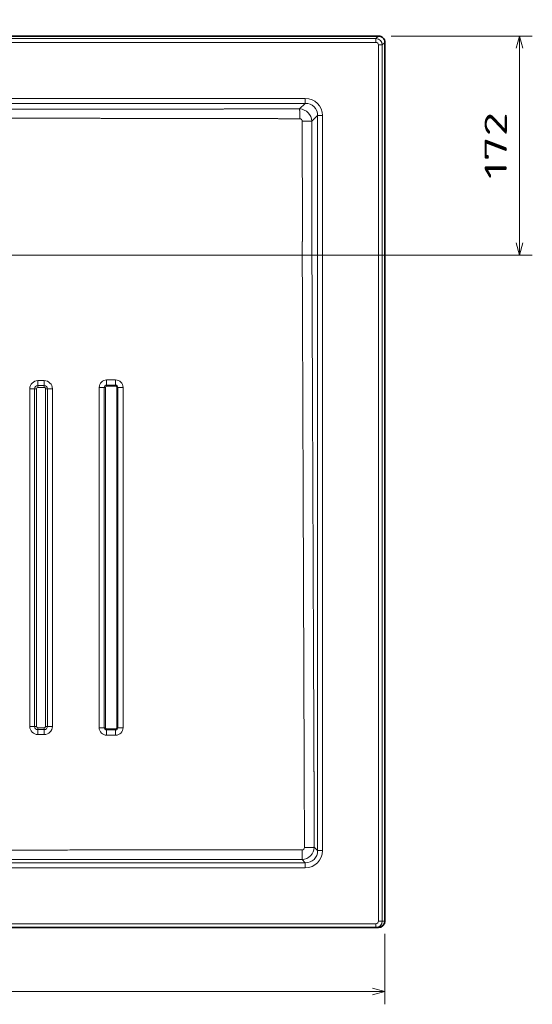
# Model space of a CAD drawing. Extents: x 57 to 353, y 22 to 278.
# Tile 4 of 5: x 273 to 353, y 22 to 176. Entities that reach past the tile are written whole.
import ezdxf
from ezdxf.enums import TextEntityAlignment as Align

# ---------------------------------------------------------------- set-up
doc = ezdxf.new("R2010")
doc.units = 0
doc.layers.get('0').update_dxf_attribs({"lineweight": 13})
doc.styles.get("Standard").update_dxf_attribs({"font": 'isocp.shx'})
doc.dimstyles.get("Standard").update_dxf_attribs({"dimtxt": 2.5, "dimasz": 2.5, "dimexe": 1.25, "dimexo": 0.625, "dimtad": 1, "dimcen": 2.5, "dimadec": 0, "dimazin": 0, "dimtfac": 1, "dimtmove": 0, "dimatfit": 0, "dimfxl": 0, "dimarcsym": 0})

# ---------------------------------------------------------------- blocks, each defined once
blk = doc.blocks.new('*D')
at = {"color": 7, "lineweight": 13}
for p, q in [((72.34, 209.64), (72.34, 231.64)), ((88.98, 173.93), (60.24, 173.93)), ((62.24, 33.91), (62.24, 173.93)), ((331.02, 173.93), (353.19, 173.93)), ((351.19, 139.51), (351.19, 173.93)), ((202.06, 135.06), (232.65, 152.23)), ((224.22, 139.51), (353.19, 139.51)), ((89.38, 33.91), (60.24, 33.91)), ((89.98, 23.85), (330.02, 23.85))]:
    blk.add_line(p, q, dxfattribs=at)
at = {"color": 7, "lineweight": 13, "ltscale": 0.476093}
blk.add_line((89.38, 226.64), (70.34, 226.64), dxfattribs=at)
at = {"color": 7, "lineweight": 13, "ltscale": 0.46614}
blk.add_line((88.98, 214.64), (70.34, 214.64), dxfattribs=at)
at = {"color": 7, "lineweight": 13, "ltscale": 0.276529}
for p, q in [((89.98, 32.91), (89.98, 21.85)), ((330.02, 32.91), (330.02, 21.85))]:
    blk.add_line(p, q, dxfattribs=at)
at = {"color": 7, "lineweight": 13}
for points in [[(71.82, 228.57), (72.34, 226.64), (72.85, 228.57)], [(72.85, 212.71), (72.34, 214.64), (71.82, 212.71)], [(62.76, 172), (62.24, 173.93), (61.73, 172)], [(351.71, 172), (351.19, 173.93), (350.67, 172)], [(216.5, 142.57), (217.94, 143.97), (216, 143.47)], [(350.67, 141.44), (351.19, 139.51), (351.71, 141.44)], [(203.5, 136.45), (202.06, 135.06), (204, 135.55)], [(61.73, 35.84), (62.24, 33.91), (62.76, 35.84)], [(91.91, 24.37), (89.98, 23.85), (91.91, 23.33)], [(328.09, 23.33), (330.02, 23.85), (328.09, 24.37)]]:
    blk.add_lwpolyline(points, dxfattribs=at)
for s, rotation, p, p2 in [('60', 90, (70.34, 217.25), (70.34, 224.03)), ('172', 90, (349.19, 151.47), (349.19, 161.98)), ('90', 29.3103, (225.76, 150.65), (231.67, 153.97)), ('%%c', 29.3103, (222.65, 148.91), (224.89, 150.17)), ('700', 90, (60.24, 98.67), (60.24, 109.18))]:
    blk.add_text(s, height=3.5, rotation=rotation, dxfattribs=at).set_placement(p, p2, align=Align.FIT)
blk.add_text('1200', height=3.5, dxfattribs=at).set_placement((202.88, 25.85), (217.12, 25.85), align=Align.FIT)
blk = doc.blocks.new('BLOCK7')
at = {"color": 7, "lineweight": 35}
for p, q in [((0, 172.1), (595.1, 172.1)), ((600.1, 167.1), (600.1, -523)), ((-593.1, -528), (593.1, -528))]:
    blk.add_line(p, q, dxfattribs=at)
at = {"color": 7, "lineweight": 13, "ltscale": 0.070503}
for p, q in [((593.1, 170.1), (595.1, 172.1)), ((598.1, 165.1), (600.1, 167.1))]:
    blk.add_line(p, q, dxfattribs=at)
at = {"color": 7, "lineweight": 13}
for p, q in [((593.1, 167.1), (-593.1, 167.1)), ((593.1, 170.1), (0, 170.1)), ((595.1, -523), (595.1, 165.1)), ((598.1, -523), (598.1, 165.1)), ((537.55, 123.07), (-537.55, 123.07)), ((537.55, 119.21), (0, 119.21)), ((547.21, -467.55), (547.21, 109.55)), ((551.07, -467.55), (551.07, 109.55)), ((321.16, -104.92), (321.15, -370.14)), ((338.88, -104.91), (338.87, -370.14)), ((379.69, -371.07), (379.69, -103.83)), ((390.31, -103.83), (390.32, -371.07)), ((0, -477.21), (537.55, -477.21)), ((-537.55, -481.07), (537.55, -481.07)), ((-593.1, -525), (593.1, -525))]:
    blk.add_line(p, q, dxfattribs=at)
at = {"color": 7, "lineweight": 13, "ltscale": 0.074954}
for p, q in [((593.1, 167.1), (593.1, 170.1)), ((595.1, 165.1), (598.1, 165.1)), ((595.1, -523), (598.1, -523))]:
    blk.add_line(p, q, dxfattribs=at)
at = {"color": 7, "lineweight": 13, "ltscale": 0.155241}
blk.add_line((533.16, 114.81), (537.55, 119.21), dxfattribs=at)
at = {"color": 7, "lineweight": 13, "ltscale": 0.096593}
for p, q in [((537.55, 123.07), (537.55, 119.21)), ((551.07, 109.55), (547.21, 109.55)), ((551.07, -467.55), (547.21, -467.55)), ((537.55, -481.07), (537.55, -477.21))]:
    blk.add_line(p, q, dxfattribs=at)
at = {"color": 7, "lineweight": 13, "ltscale": 0.155244}
blk.add_line((542.81, 105.16), (547.21, 109.55), dxfattribs=at)
at = {"color": 7, "lineweight": 13, "ltscale": 0.124999}
blk.add_line((332.52, -98.55), (327.52, -98.56), dxfattribs=at)
at = {"color": 7, "lineweight": 13, "ltscale": 0.174996}
blk.add_line((381.54, -97.99), (388.54, -97.99), dxfattribs=at)
at = {"color": 7, "lineweight": 13, "ltscale": 0.125002}
for p, q in [((327.48, -103.87), (332.48, -103.87)), ((332.51, -376.5), (327.51, -376.5))]:
    blk.add_line(p, q, dxfattribs=at)
at = {"color": 7, "lineweight": 13, "ltscale": 0.125001}
blk.add_line((332.49, -102.35), (327.49, -102.35), dxfattribs=at)
at = {"color": 7, "lineweight": 13, "ltscale": 0.175}
for p, q in [((381.5, -102.02), (388.5, -102.02)), ((388.5, -372.06), (381.5, -372.06)), ((388.51, -372.88), (381.51, -372.88)), ((388.52, -376.99), (381.52, -376.99))]:
    blk.add_line(p, q, dxfattribs=at)
at = {"color": 7, "lineweight": 13, "ltscale": 0.175001}
blk.add_line((388.5, -102.82), (381.5, -102.82), dxfattribs=at)
at = {"color": 7, "lineweight": 13, "ltscale": 0.125}
for p, q in [((327.5, -371.08), (332.5, -371.08)), ((332.5, -372.63), (327.5, -372.63))]:
    blk.add_line(p, q, dxfattribs=at)
at = {"color": 7, "lineweight": 13, "ltscale": 0.020539}
blk.add_line((381.5, -372.06), (381.51, -372.88), dxfattribs=at)
at = {"color": 7, "lineweight": 13, "ltscale": 0.020535}
blk.add_line((388.5, -372.06), (388.51, -372.88), dxfattribs=at)
at = {"color": 7, "lineweight": 13, "ltscale": 0.190138}
blk.add_line((535.02, -467.07), (535.02, -474.67), dxfattribs=at)
at = {"color": 7, "lineweight": 13, "ltscale": 0.089761}
blk.add_line((544.67, -465.01), (547.21, -467.55), dxfattribs=at)
at = {"color": 7, "lineweight": 13, "ltscale": 0.089488}
blk.add_line((535.02, -474.67), (537.55, -477.21), dxfattribs=at)
at = {"color": 7, "lineweight": 13, "ltscale": 0.075}
blk.add_line((593.1, -525), (593.1, -528), dxfattribs=at)
at = {"color": 7, "lineweight": 13, "ltscale": 0.049854}
blk.add_line((600.1, -523), (598.1, -523), dxfattribs=at)
at = {"color": 7, "lineweight": 35, "ltscale": 0.049762}
blk.add_line((595.09, -528), (593.1, -528), dxfattribs=at)
at = {"color": 7, "lineweight": 35}
for centre, start, end in [((595.1, 167.1), 359.98421, 90.01579), ((595.09, -523), 269.97985, 359.97983)]:
    blk.add_arc(centre, 5, start, end, dxfattribs=at)
at = {"color": 7, "lineweight": 13}
for centre, radius, start, end in [((593.1, 165.1), 5, 0.04499, 89.95501), ((593.1, 165.1), 2, 359.98423, 90.01577), ((327.52, -104.92), 6.36, 90.04369, 179.99837), ((125.72, -98.95), 201.8, 359.03244, 0.11069), ((130.14, -98.94), 202.38, 359.03479, 0.10999), ((332.52, -104.91), 6.36, 359.99015, 90.03418), ((381.54, -103.87), 5.88, 90.04311, 179.9974), ((186.47, -98.47), 195.07, 358.95709, 0.13927), ((192.54, -98.46), 196, 358.96196, 0.13857), ((388.54, -103.86), 5.87, 359.9894, 90.03466), ((321.44, 82.44), 187.36, 269.91547, 271.07721), ((327.49, -104.89), 2.53, 90.03156, 179.99196), ((326.36, -180.05), 75.18, 89.91282, 91.07105), ((327.48, -104.87), 1, 90.03397, 179.98875), ((3212588.03, 14.46), 3212261.56, 180.00212849, 180.00685883), ((408.47, -103.71), 80.99, 179.0387, 180.113), ((413.7, -103.71), 81.23, 179.04143, 180.11261), ((332.48, -104.87), 0.999, 359.99872, 90.04346), ((332.49, -104.88), 2.53, 0.0015, 90.04024), ((333.63, -184.19), 79.32, 88.99318, 90.10843), ((3210815.5, 11.2), 3210482.03, 180.00207135, 180.00680437), ((338.49, 94.19), 199.1, 269.00077, 270.11148), ((-4178208.14, 87.25), 4178583.81, 359.99371495, 359.9973794), ((381.5, -103.83), 1.81, 90.03441, 179.99359), ((380.42, -140.56), 36.74, 89.88258, 91.13847), ((381.5, -103.82), 1, 90.03713, 179.99177), ((420.65, -102.73), 39.15, 178.96347, 180.14118), ((388.5, -103.83), 1.81, 359.99741, 90.0376), ((427.84, -102.72), 39.35, 178.96856, 180.14058), ((388.5, -103.82), 0.999, 359.99448, 90.03948), ((389.59, -142.78), 38.96, 88.92845, 90.13287), ((393.95, 91.79), 195.65, 268.93623, 270.1354), ((-4460484.15, 78.48), 4460878.56, 359.99422545, 359.99765805), ((327.51, -370.14), 6.36, 180.00298, 270.02667), ((326.37, -424.3), 54.23, 89.86649, 91.48119), ((327.5, -370.09), 2.53, 180.02088, 270.00936), ((327.5, -370.08), 1, 180.01602, 270.01309), ((597.52, -371.19), 270.02, 179.97577, 180.30465), ((332.5, -370.08), 1, 269.99378, 359.99644), ((332.5, -370.09), 2.53, 269.98877, 0.00021), ((602.33, -371.19), 269.83, 179.97592, 180.30499), ((332.51, -370.14), 6.36, 270.00657, 359.98285), ((333.64, -426.01), 55.94, 88.56709, 90.14044), ((338.5, -228.64), 141.5, 268.598, 270.15291), ((381.51, -371.12), 5.87, 179.99646, 270.0275), ((380.42, -399.71), 28.65, 89.83927, 91.45936), ((381.51, -371.07), 1.81, 180.01226, 270.01175), ((381.5, -371.06), 1, 180.00797, 270.0142), ((388.5, -371.06), 1, 270.00179, 359.99554), ((388.51, -371.07), 1.81, 269.99733, 359.99796), ((388.51, -371.11), 5.88, 270.01284, 359.98249), ((389.59, -400.83), 29.77, 88.5955, 90.16335), ((-386, -376.03), 713.52, 359.96257, 0.27374), ((-380.62, -376.04), 713.13, 359.96305, 0.27434), ((-295.65, -376.5), 677.16, 359.95886, 0.30644), ((-289.97, -376.5), 678.48, 359.95905, 0.30589), ((593.1, -523), 2, 269.97985, 359.97984), ((593.1, -523), 5, 270.00403, 0.00403)]:
    blk.add_arc(centre, radius, start, end, dxfattribs=at)
for centre, major_axis, ratio, start_param, end_param in [((536.58, 108.58), (-10.59, -10.59), 0.93511, 2.389713, 3.893466), ((536.58, 108.58), (7.94, 7.94), 0.890394, 5.531307, 7.035067), ((533.02, 105.02), (7.07, -7.07), 0.962298, 0.818956, 2.322846), ((534.87, -464.87), (-6.99, -7.15), 0.962839, 0.808389, 2.312159), ((534.87, -464.99), (1.48, -1.56), 0.931975, 5.559677, 7.063489), ((536.58, -466.58), (7.94, -7.94), 0.890394, 5.531307, 7.035067), ((536.58, -466.58), (10.59, -10.59), 0.93511, 5.531306, 7.035059)]:
    blk.add_ellipse(centre, major_axis=major_axis, ratio=ratio, start_param=start_param, end_param=end_param, dxfattribs=at)
for points, knots in [([(0, 114.59), (0.58, 114.59), (1.15, 114.59), (1.73, 114.59), (2.91, 114.59), (4.09, 114.59), (4.55, 114.59), (6.31, 114.59), (8.09, 114.59), (9.27, 114.59), (11.04, 114.59), (12.81, 114.59), (13.21, 114.59), (17.86, 114.59), (22.49, 114.59), (26.47, 114.59), (31.06, 114.59), (35.66, 114.59), (36.24, 114.59), (49.09, 114.6), (61.94, 114.61), (74.51, 114.62), (105.09, 114.63), (135.66, 114.64), (168.54, 114.65), (226.67, 114.67), (284.81, 114.69), (311.63, 114.71), (352.13, 114.72), (392.62, 114.74), (393.47, 114.74), (397.1, 114.74), (400.81, 114.74), (404.04, 114.74), (410.21, 114.75), (416.42, 114.75), (419.4, 114.75), (423.27, 114.75), (427, 114.75), (427.98, 114.75), (429.54, 114.75), (431.1, 114.76), (431.68, 114.76), (448.27, 114.76), (464.86, 114.77), (474.66, 114.78), (495.96, 114.79), (517.27, 114.8), (522.56, 114.8), (527.86, 114.81), (533.16, 114.81)], [0, 0, 0, 0, 0, 0, 4.988657, 4.988657, 4.988657, 10.237066, 10.237066, 10.237066, 20.183928, 20.183928, 20.183928, 25.543512, 25.543512, 25.543512, 60.463956, 60.463956, 60.463956, 65.452586, 65.452586, 65.452586, 171.756589, 171.756589, 171.756589, 330.207911, 330.207911, 330.207911, 675.181398, 675.181398, 675.181398, 680.894121, 680.894121, 680.894121, 706.558593, 706.558593, 706.558593, 729.855201, 729.855201, 729.855201, 738.283811, 738.283811, 738.283811, 743.324096, 743.324096, 743.324096, 881.971828, 881.971828, 881.971828, 927.843215, 927.843215, 927.843215, 927.843215, 927.843215, 927.843215]), ([(533.19, 107.13), (533.18, 108.33), (533.18, 109.53), (533.18, 110.66), (533.17, 112.37), (533.17, 113.79), (533.16, 114.23), (533.16, 114.58), (533.16, 114.81)], [0, 0, 0, 0, 0, 0, 7.553567, 7.553567, 7.553567, 11.270982, 11.270982, 11.270982, 11.270982, 11.270982, 11.270982]), ([(0, 108.04), (0.7, 108.04), (1.41, 108.05), (2.64, 108.05), (4.15, 108.05), (5.66, 108.06), (6.48, 108.06), (7.71, 108.06), (8.93, 108.06), (9.34, 108.06), (10.17, 108.07), (11, 108.07), (11.33, 108.07), (15.43, 108.07), (19.52, 108.07), (23.12, 108.07), (28.21, 108.06), (33.33, 108.05), (34.63, 108.05), (46.11, 108.02), (57.59, 107.98), (66.37, 107.95), (86.99, 107.89), (107.62, 107.85), (118.22, 107.83), (148.51, 107.79), (178.79, 107.75), (206.14, 107.71), (253.88, 107.64), (301.62, 107.57), (336.04, 107.51), (364.45, 107.47), (392.86, 107.42), (393.21, 107.42), (396.27, 107.41), (399.37, 107.41), (402.25, 107.4), (408.21, 107.39), (414.29, 107.38), (417.44, 107.38), (421.53, 107.37), (425.47, 107.37), (426.49, 107.36), (428.05, 107.36), (429.6, 107.36), (430.05, 107.36), (443.75, 107.33), (457.44, 107.31), (470.6, 107.28), (490.68, 107.25), (510.76, 107.2), (519.35, 107.18), (526.27, 107.16), (533.19, 107.13)], [0, 0, 0, 0, 0, 0, 6.083058, 6.083058, 6.083058, 13.07847, 13.07847, 13.07847, 16.576181, 16.576181, 16.576181, 20.229581, 20.229581, 20.229581, 52.019298, 52.019298, 52.019298, 64.677171, 64.677171, 64.677171, 151.446424, 151.446424, 151.446424, 243.296703, 243.296703, 243.296703, 413.719864, 413.719864, 413.719864, 656.707369, 656.707369, 656.707369, 659.731349, 659.731349, 659.731349, 683.212046, 683.212046, 683.212046, 707.542393, 707.542393, 707.542393, 716.26376, 716.26376, 716.26376, 720.900165, 720.900165, 720.900165, 834.865884, 834.865884, 834.865884, 894.769543, 894.769543, 894.769543, 894.769543, 894.769543, 894.769543]), ([(535.13, 105.19), (535.18, 92.55), (535.22, 79.92), (535.25, 67.56), (535.28, 54.23), (535.3, 40.89), (535.3, 40.19), (535.3, 38.8), (535.3, 37.4), (535.3, 36.7), (535.3, 34.14), (535.3, 31.54), (535.3, 29.6), (535.3, 27.26), (535.3, 24.94), (535.3, 24.4), (535.29, 22.13), (535.29, 19.85), (535.29, 18.02), (535.28, 16.07), (535.28, 14.11), (535.28, 13.98), (535.27, 13.58), (535.27, 13.19), (535.27, 12.92), (535.27, 12.38), (535.27, 11.84), (535.27, 11.56), (535.27, 11.01), (535.26, 10.46), (535.26, 10.25), (535.25, 8.48), (535.25, 6.71), (535.24, 5.21), (535.23, 3.32), (535.21, 1.42), (535.2, 0.8), (535.2, 0.4), (535.2, 0)], [0, 0, 0, 0, 0, 0, 109.396107, 109.396107, 109.396107, 115.446549, 115.446549, 115.446549, 121.496991, 121.496991, 121.496991, 137.669963, 137.669963, 137.669963, 141.582549, 141.582549, 141.582549, 157.378938, 157.378938, 157.378938, 158.514022, 158.514022, 158.514022, 160.78419, 160.78419, 160.78419, 163.054427, 163.054427, 163.054427, 165.434409, 165.434409, 165.434409, 178.342118, 178.342118, 178.342118, 181.786924, 181.786924, 181.786924, 181.786924, 181.786924, 181.786924]), ([(535.13, 105.19), (536.33, 105.19), (537.53, 105.18), (538.66, 105.18), (540.37, 105.18), (541.79, 105.17), (542.22, 105.16), (542.58, 105.16), (542.81, 105.16)], [0, 0, 0, 0, 0, 0, 7.554312, 7.554312, 7.554312, 11.271925, 11.271925, 11.271925, 11.271925, 11.271925, 11.271925]), ([(542.81, 105.16), (542.8, 92.4), (542.79, 79.65), (542.78, 67.77), (542.77, 54.32), (542.77, 40.87), (542.76, 40.18), (542.76, 38.73), (542.76, 37.28), (542.76, 36.79), (542.76, 34.17), (542.76, 31.53), (542.76, 29.59), (542.76, 27.24), (542.76, 24.91), (542.76, 24.41), (542.76, 22.13), (542.76, 19.85), (542.76, 18.03), (542.76, 16.08), (542.76, 14.13), (542.76, 14), (542.77, 13.61), (542.77, 13.21), (542.77, 12.95), (542.77, 12.41), (542.77, 11.87), (542.77, 11.59), (542.77, 11.04), (542.77, 10.5), (542.77, 10.29), (542.77, 8.53), (542.77, 6.77), (542.78, 5.29), (542.78, 3.4), (542.79, 1.53), (542.79, 0.92), (542.8, 0.52), (542.8, 0.13)], [0, 0, 0, 0, 0, 0, 110.41574, 110.41574, 110.41574, 116.466026, 116.466026, 116.466026, 122.967351, 122.967351, 122.967351, 139.138716, 139.138716, 139.138716, 143.123008, 143.123008, 143.123008, 158.889991, 158.889991, 158.889991, 160.023976, 160.023976, 160.023976, 162.291947, 162.291947, 162.291947, 164.559996, 164.559996, 164.559996, 166.933358, 166.933358, 166.933358, 179.81657, 179.81657, 179.81657, 183.264213, 183.264213, 183.264213, 183.264213, 183.264213, 183.264213]), ([(535.2, 0), (535.25, -14.13), (535.31, -28.26), (535.36, -42.39), (535.43, -60.08), (535.5, -77.77), (535.54, -87.07), (535.62, -107.93), (535.7, -128.77), (535.76, -145.89), (535.89, -179.94), (536.02, -213.94), (536.08, -230.87), (536.16, -251.11), (536.23, -271.41), (536.24, -274.07), (536.32, -294.86), (536.4, -315.65), (536.46, -333.31), (536.54, -353.86), (536.61, -374.4), (536.62, -376.85), (536.66, -387.63), (536.7, -398.23), (536.73, -405.74), (536.78, -419.85), (536.83, -434.02), (536.85, -440.68), (536.89, -449.62), (536.92, -458.69), (536.93, -460.83), (536.94, -462.98), (536.94, -465.13)], [0, 0, 0, 0, 0, 0, 122.374387, 122.374387, 122.374387, 153.220532, 153.220532, 153.220532, 303.000769, 303.000769, 303.000769, 451.868195, 451.868195, 451.868195, 478.886487, 478.886487, 478.886487, 631.900736, 631.900736, 631.900736, 656.80919, 656.80919, 656.80919, 725.560201, 725.560201, 725.560201, 785.874578, 785.874578, 785.874578, 804.471503, 804.471503, 804.471503, 804.471503, 804.471503, 804.471503]), ([(542.8, 0.13), (542.85, -14), (542.91, -28.13), (542.97, -42.26), (543.04, -59.94), (543.11, -77.63), (543.14, -86.97), (543.23, -107.82), (543.31, -128.65), (543.38, -145.77), (543.52, -179.82), (543.65, -213.82), (543.72, -230.76), (543.8, -250.99), (543.88, -271.29), (543.89, -273.95), (543.98, -294.74), (544.06, -315.53), (544.13, -333.2), (544.22, -353.74), (544.3, -374.29), (544.31, -376.74), (544.35, -387.52), (544.4, -398.11), (544.43, -405.62), (544.48, -419.73), (544.54, -433.9), (544.57, -440.56), (544.6, -449.5), (544.64, -458.57), (544.65, -460.71), (544.66, -462.86), (544.67, -465.01)], [0, 0, 0, 0, 0, 0, 122.376269, 122.376269, 122.376269, 153.141867, 153.141867, 153.141867, 302.93611, 302.93611, 302.93611, 451.807224, 451.807224, 451.807224, 478.825838, 478.825838, 478.825838, 631.845212, 631.845212, 631.845212, 656.755815, 656.755815, 656.755815, 725.501255, 725.501255, 725.501255, 785.815544, 785.815544, 785.815544, 804.408572, 804.408572, 804.408572, 804.408572, 804.408572, 804.408572]), ([(324.96, -104.89), (324.96, -136.72), (324.96, -168.52), (324.96, -200.31), (324.96, -237.2), (324.96, -274.12), (324.97, -280.48), (324.97, -301.43), (324.97, -322.33), (324.97, -338.3), (324.97, -354.18), (324.97, -370.09)], [0, 0, 0, 0, 0, 0, 318.707568, 318.707568, 318.707568, 369.215031, 369.215031, 369.215031, 528.26534, 528.26534, 528.26534, 528.26534, 528.26534, 528.26534]), ([(335.02, -104.88), (335.02, -120.51), (335.02, -136.14), (335.02, -153), (335.02, -184.69), (335.03, -216.38), (335.03, -231.59), (335.03, -268.92), (335.03, -306.31), (335.03, -327.59), (335.03, -348.85), (335.03, -370.09)], [0, 0, 0, 0, 0, 0, 156.37435, 156.37435, 156.37435, 316.964955, 316.964955, 316.964955, 529.00505, 529.00505, 529.00505, 529.00505, 529.00505, 529.00505]), ([(380.5, -103.82), (380.5, -141.21), (380.5, -178.51), (380.5, -215.51), (380.5, -258.56), (380.5, -301.62), (380.5, -305.97), (380.5, -322.32), (380.5, -338.7), (380.5, -349.49), (380.5, -360.28), (380.5, -371.06)], [0, 0, 0, 0, 0, 0, 324.459841, 324.459841, 324.459841, 372.979438, 372.979438, 372.979438, 465.910278, 465.910278, 465.910278, 465.910278, 465.910278, 465.910278]), ([(389.5, -371.06), (389.5, -333.64), (389.5, -296.21), (389.5, -258.77), (389.5, -205.33), (389.5, -151.9), (389.5, -135.87), (389.5, -119.85), (389.5, -103.82)], [0, 0, 0, 0, 0, 0, 323.983047, 323.983047, 323.983047, 462.794696, 462.794696, 462.794696, 462.794696, 462.794696, 462.794696]), ([(535.02, -467.07), (481.63, -467.09), (428.24, -467.1), (374.85, -467.12), (318.92, -467.14), (262.99, -467.16), (255.37, -467.16), (232.18, -467.17), (208.98, -467.17), (187.84, -467.18), (160.73, -467.19), (133.78, -467.19), (127.59, -467.19), (118.03, -467.19), (108.48, -467.2), (105.61, -467.2), (83.62, -467.2), (61.63, -467.2), (37.21, -467.2), (18.61, -467.2), (0, -467.2)], [0, 0, 0, 0, 0, 0, 462.347048, 462.347048, 462.347048, 484.384268, 484.384268, 484.384268, 663.179725, 663.179725, 663.179725, 716.552553, 716.552553, 716.552553, 745.81983, 745.81983, 745.81983, 906.959967, 906.959967, 906.959967, 906.959967, 906.959967, 906.959967]), ([(536.94, -465.13), (538.15, -465.12), (539.35, -465.12), (540.49, -465.1), (542.21, -465.08), (543.64, -465.05), (544.07, -465.04), (544.43, -465.02), (544.67, -465.01)], [0, 0, 0, 0, 0, 0, 7.576847, 7.576847, 7.576847, 11.300681, 11.300681, 11.300681, 11.300681, 11.300681, 11.300681]), ([(535.02, -474.67), (480.74, -474.67), (426.46, -474.67), (372.18, -474.66), (314.34, -474.66), (256.51, -474.65), (252.95, -474.65), (232.65, -474.65), (212.31, -474.65), (195.31, -474.65), (166.29, -474.65), (137.37, -474.64), (125.35, -474.64), (110.81, -474.64), (96.27, -474.64), (88.2, -474.64), (68.25, -474.64), (48.3, -474.64), (34.75, -474.64), (17.37, -474.64), (0, -474.64)], [0, 0, 0, 0, 0, 0, 470.053578, 470.053578, 470.053578, 500.876763, 500.876763, 500.876763, 645.898926, 645.898926, 645.898926, 749.511326, 749.511326, 749.511326, 771.815694, 771.815694, 771.815694, 922.28537, 922.28537, 922.28537, 922.28537, 922.28537, 922.28537])]:
    blk.add_open_spline(points, degree=5, knots=knots, dxfattribs=at)
for points in [[(533.19, 107.13), (533.81, 107.13), (534.42, 106.89), (534.89, 106.42), (535.13, 105.81), (535.13, 105.19)], [(379.69, -103.83), (379.08, -103.85), (378.29, -103.86), (377.43, -103.87), (376.55, -103.87), (375.66, -103.87)], [(321.15, -370.14), (321.98, -370.14), (322.81, -370.14), (323.61, -370.13), (324.36, -370.11), (324.97, -370.09)], [(379.69, -371.07), (379.07, -371.09), (378.27, -371.1), (377.42, -371.11), (376.53, -371.12), (375.64, -371.12)], [(390.32, -371.07), (390.95, -371.09), (391.75, -371.1), (392.61, -371.11), (393.5, -371.11), (394.39, -371.11)]]:
    blk.add_open_spline(points, degree=5, dxfattribs=at)

msp = doc.modelspace()

# ---------------------------------------------------------------- block references
at = {"lineweight": 0, "xscale": 0.2, "yscale": 0.2, "zscale": 0.2}
msp.add_blockref('BLOCK7', (210, 139.5115), dxfattribs=at)

# ---------------------------------------------------------------- dimensions: what is measured, and where the dimension line sits
at = {"color": 0, "lineweight": 0}
for base, p1, p2, angle, middle, dimtype in [((89.981, 23.8503), (330.019, 34.9115), (89.981, 34.9115), 180, (210, 23.8503), 161), ((62.24409, 33.9115), (90.98034, 173.93055), (91.37966, 33.9115), 269.998569, (62.24409, 103.92102), 160), ((351.1891, 139.5115), (329.0197, 173.9305), (222.22, 139.5115), 269.998569, (351.1891, 156.721), 160), ((72.3359, 214.6393), (91.3797, 226.6393), (90.9816, 214.6393), 269.998569, (72.3359, 220.6393), 160)]:
    dim = msp.add_linear_dim(base=base, p1=p1, p2=p2, angle=angle, dimstyle='Standard', override={"dimlfac": 5}, dxfattribs=at)
    dim.commit()
    dim.dimension.update_dxf_attribs({"geometry": '*D', "text_midpoint": middle, "dimtype": dimtype})
dim = msp.add_diameter_dim_2p(p1=(202.065, 135.0567), p2=(217.935, 143.9663), text='%%c90', dimstyle='Standard', override={"dimlfac": 5}, dxfattribs=at)
dim.commit()
dim.dimension.update_dxf_attribs({"geometry": '*D', "text_midpoint": (228.1401, 149.6955), "dimtype": 163})

doc.saveas('drawing.dxf')
